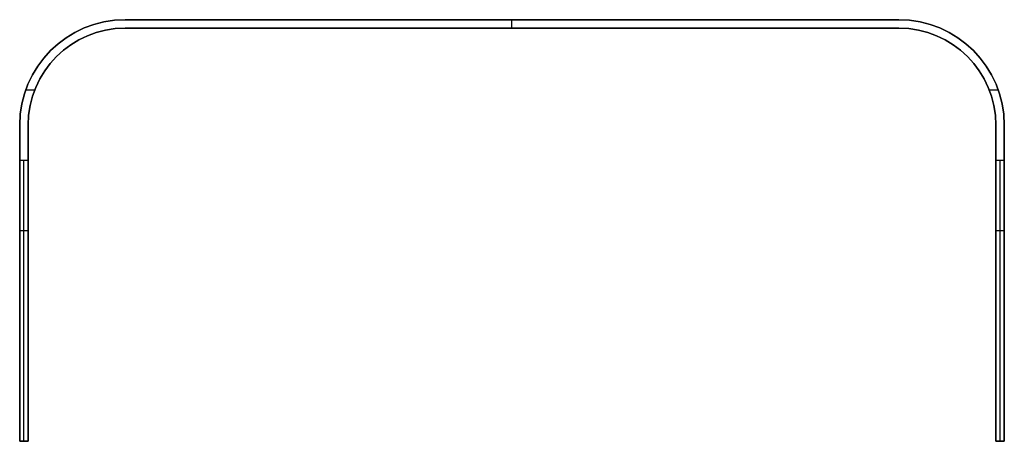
# Model space of a CAD drawing. Header units: millimetres. Extents: x -700 to 700, y -600 to 0.
import ezdxf

# ---------------------------------------------------------------- set-up
doc = ezdxf.new("R2010")
doc.units = ezdxf.units.MM
doc.layers.add('Default', color=7, linetype='Continuous', true_color=0x000000)

msp = doc.modelspace()

# ---------------------------------------------------------------- linework, layer by layer
at = {"layer": 'Default', "color": 143, "true_color": 0x75a6bb}
for p, q in [((-550, 0, 225), (550, 0, 225)), ((0, 0), (0, 0, 450)), ((0, -12, 450), (0, 0, 450)), ((-550, -12, 225), (550, -12, 225)), ((0, -12), (0, 0)), ((0, -12, 450), (0, -12)), ((-691.4, -100, 450), (-678.6, -100, 450)), ((678.6, -100, 450), (691.4, -100, 450)), ((-700, -150, 225), (-700, -559.7, 225)), ((-688, -559.7, 225), (-688, -150, 225)), ((688, -150, 225), (688, -559.7, 225)), ((700, -559.7, 225), (700, -150, 225)), ((-700, -300), (-688, -300)), ((688, -300), (700, -300)), ((-700, -375), (-700, -375, 409.7)), ((-688, -375), (-688, -375, 409.7)), ((688, -375), (688, -375, 409.7)), ((700, -375), (700, -375, 409.7)), ((-700, -600, 25), (-688, -600, 25)), ((-694, -600, 50), (-694, -600)), ((688, -600, 25), (700, -600, 25)), ((694, -600, 50), (694, -600))]:
    msp.add_line(p, q, dxfattribs=at)
for centre, radius, start, end in [((-550, -150), 150, 90, 180), ((-550, -150, 225), 150, 90, 180), ((550, -150), 150, 0, 90), ((550, -150, 225), 150, 0, 90), ((-550, -150), 138, 90, 180), ((550, -150), 138, 0, 90)]:
    msp.add_arc(centre, radius, start, end, dxfattribs=at)
at = {"layer": 'Default', "color": 143, "true_color": 0x75a6bb, "extrusion": (0, 0, -1)}
for centre, radius, start, end in [((550, -150, -450), 150, 0, 90), ((-550, -150, -450), 150, 90, 180), ((550, -150, -450), 138, 0, 90), ((550, -150, -225), 138, 0, 90), ((-550, -150, -450), 138, 90, 180), ((-550, -150, -225), 138, 90, 180)]:
    msp.add_arc(centre, radius, start, end, dxfattribs=at)
at = {"layer": 'Default', "color": 143, "true_color": 0x75a6bb, "extrusion": (-1, 0, 0)}
for centre in [(200, 50, 700), (200, 50, 694), (200, 50, -688), (200, 50, -694)]:
    msp.add_arc(centre, 400, 0, 90, dxfattribs=at)
at = {"layer": 'Default', "color": 143, "true_color": 0x75a6bb, "extrusion": (1, 0, 0)}
for centre in [(-200, 50, -688), (-200, 50, 700)]:
    msp.add_arc(centre, 400, 90, 180, dxfattribs=at)
at = {"layer": 'Default', "color": 143, "true_color": 0x75a6bb}
for points in [[(-550, 0, 450), (-550, 0, 225), (-550, 0)], [(550, 0), (0, 0), (-550, 0)], [(-550, 0, 450), (0, 0, 450), (550, 0, 450)], [(550, 0), (550, 0, 225), (550, 0, 450)], [(-550, -12, 450), (-550, -12, 225), (-550, -12)], [(-550, -12), (0, -12), (550, -12)], [(550, -12, 450), (0, -12, 450), (-550, -12, 450)], [(550, -12), (550, -12, 225), (550, -12, 450)], [(-700, -150), (-700, -150, 225), (-700, -150, 450)], [(-700, -150), (-700, -375), (-700, -600)], [(-700, -200, 450), (-700, -175, 450), (-700, -150, 450)], [(-688, -600), (-688, -375), (-688, -150)], [(-688, -150), (-688, -150, 225), (-688, -150, 450)], [(-688, -150, 450), (-688, -175, 450), (-688, -200, 450)], [(688, -150, 450), (688, -150, 225), (688, -150)], [(688, -150), (688, -375), (688, -600)], [(688, -200, 450), (688, -175, 450), (688, -150, 450)], [(700, -600), (700, -375), (700, -150)], [(700, -150), (700, -150, 225), (700, -150, 450)], [(700, -150, 450), (700, -175, 450), (700, -200, 450)], [(-700, -200, 450), (-694, -200, 450), (-688, -200, 450)], [(688, -200, 450), (694, -200, 450), (700, -200, 450)], [(-700, -600), (-700, -600, 25), (-700, -600, 50)], [(-700, -600), (-694, -600), (-688, -600)], [(-688, -600, 50), (-694, -600, 50), (-700, -600, 50)], [(-688, -600), (-688, -600, 25), (-688, -600, 50)], [(688, -600), (688, -600, 25), (688, -600, 50)], [(688, -600), (694, -600), (700, -600)], [(700, -600, 50), (694, -600, 50), (688, -600, 50)], [(700, -600), (700, -600, 25), (700, -600, 50)]]:
    msp.add_open_spline(points, degree=2, dxfattribs=at)

doc.saveas('drawing.dxf')
